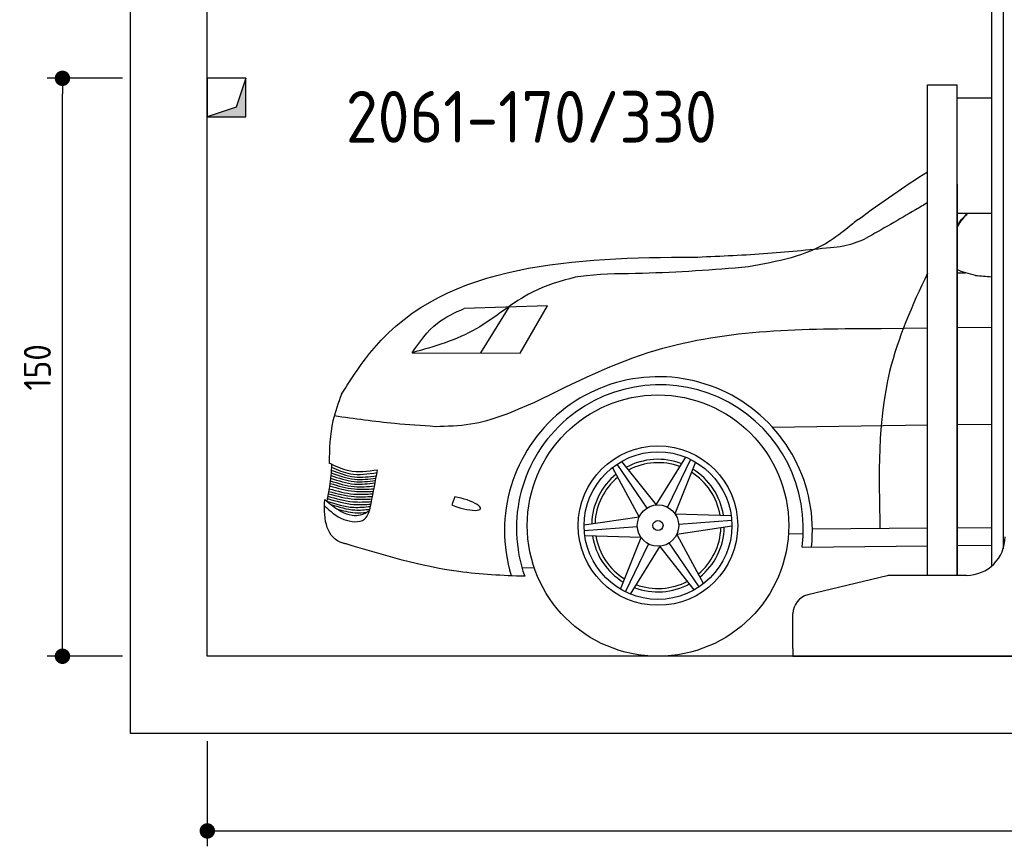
# Model space of a CAD drawing. Header units: millimetres. Extents: x -287 to 6264, y -393 to 3898.
# Tile 1 of 3: x -287 to 2267, y -393 to 1752. Entities that reach past the tile are written whole.
import ezdxf

# ---------------------------------------------------------------- set-up
doc = ezdxf.new("R2010")
doc.units = ezdxf.units.MM
for name, color, linetype in [('4', 3, 'Continuous'), ('5', 3, 'Continuous'), ('breakthrough', 1, 'Continuous'), ('Car', 10, 'Continuous')]:
    doc.layers.add(name, color=color, linetype=linetype)
doc.styles.get("Standard").update_dxf_attribs({"font": 'ISOCP.SHX'})
doc.dimstyles.new('GEN-ISO$0', dxfattribs={"dimscale": 20, "dimtxt": 3.5, "dimasz": 2, "dimexe": 2, "dimexo": 1, "dimgap": 1.5, "dimtad": 1, "dimdec": 1, "dimlfac": 0.1, "dimdsep": 46, "dimtxsty": 'Standard', "dimblk": 'PUNKT', "dimcen": 2, "dimclrd": 256, "dimclre": 256, "dimclrt": 2, "dimadec": 0, "dimazin": 0, "dimtp": 0.1, "dimtm": 0.1, "dimtfac": 0.71, "dimtdec": 1, "dimtmove": 2, "dimatfit": 3, "dimldrblk": 'PUNKT', "dimfxl": 0, "dimtolj": 1, "dimarcsym": 0})

# ---------------------------------------------------------------- blocks, each defined once
blk = doc.blocks.new('PUNKT')
at = {"layer": '4', "color": 0, "linetype": 'ByBlock'}
blk.add_line((-0.5, 0), (-1, 0), dxfattribs=at)
at = {"layer": '4', "color": 0, "linetype": 'ByBlock', "const_width": 0.5}
blk.add_lwpolyline([(-0.25, 0, 1), (0.25, 0, 1)], format="xyb", close=True, dxfattribs=at)
blk = doc.blocks.new('*D11')
at = {"layer": '5', "lineweight": -2}
for p, q in [((200, -120), (200, -393.3)), ((5400, -120), (5400, -393.3)), ((240, -353.3), (5360, -353.3))]:
    blk.add_line(p, q, dxfattribs=at)
at = {"layer": 'DEFPOINTS', "color": 0}
for p in [(200, -100), (5400, -100), (5400, -353.3)]:
    blk.add_point(p, dxfattribs=at)
at = {"layer": '5', "lineweight": -2, "xscale": 40, "yscale": 40, "zscale": 40, "rotation": 180}
blk.add_blockref('PUNKT', (200, -353.3), dxfattribs=at)
at = {"layer": '5', "lineweight": -2, "xscale": 40, "yscale": 40, "zscale": 40}
blk.add_blockref('PUNKT', (5400, -353.3), dxfattribs=at)
at = {"layer": '5', "color": 2, "insert": (2800, -288.3), "char_height": 70, "attachment_point": 5}
blk.add_mtext('\\A1;520', dxfattribs=at)
blk = doc.blocks.new('*D3')
at = {"layer": '5', "lineweight": -2}
for p, q in [((-20, 1600), (-215.7, 1600)), ((-175.7, 140), (-175.7, 1560)), ((-20, 100), (-215.7, 100))]:
    blk.add_line(p, q, dxfattribs=at)
at = {"layer": 'DEFPOINTS', "color": 0}
for p in [(-175.7, 1600), (0, 1600), (0, 100)]:
    blk.add_point(p, dxfattribs=at)
at = {"layer": '5', "lineweight": -2, "xscale": 40, "yscale": 40, "zscale": 40}
for p, rotation in [((-175.7, 1600), 90), ((-175.7, 100), 270)]:
    blk.add_blockref('PUNKT', p, dxfattribs=dict(at, rotation=rotation))
at = {"layer": '5', "color": 2, "insert": (-240.7, 850), "char_height": 70, "attachment_point": 5, "rotation": 90}
blk.add_mtext('\\A1;150', dxfattribs=at)

msp = doc.modelspace()

# ---------------------------------------------------------------- linework, layer by layer
for p, q in [((2264.07, 3210), (2264.07, 378.78)), ((2234.07, 1810), (2234.07, 334.01)), ((2068.07, 310), (2068.07, 1583)), ((2068.07, 1583), (2145.07, 1583)), ((2145.07, 310), (2145.07, 1583)), ((2145.07, 1549.04), (2234.07, 1549.04)), ((2145.07, 1325), (2145.07, 310)), ((2145.07, 1250), (2234.07, 1250)), ((1963.32, 308.62), (1757.4, 259.2)), ((2169.07, 310), (1974.98, 310)), ((1719.07, 120), (1719.07, 210.58)), ((1719.07, 120), (1719.07, 100)), ((1719.07, 100), (1994.07, 100)), ((1994.07, 100), (3024.07, 100))]:
    msp.add_line(p, q)
msp.add_lwpolyline([(5600, 100), (5600, 3600), (0, 3600), (0, -100), (5600, -100), (5698.53, -100), (5718.66, -52.06), (5691.11, 15.73), (5726.08, 49.63), (5711.24, 100), (200, 100), (200, 3400), (5400, 3400), (5400, 100)])
for centre, radius, start, end in [((2169.07, 410), 100, 270, 0), ((1974.98, 260), 50, 90, 103.49573), ((1769.07, 210.58), 50, 103.49573, 180)]:
    msp.add_arc(centre, radius, start, end)
at = {"layer": 'breakthrough'}
for p, q in [((300, 1600), (274.52, 1525.48)), ((300, 1600), (274.52, 1525.48)), ((274.52, 1525.48), (200, 1500))]:
    msp.add_line(p, q, dxfattribs=at)
msp.add_lwpolyline([(200, 1500), (300, 1500), (300, 1600), (200, 1600)], close=True, dxfattribs=at)
msp.add_lwpolyline([(200, 1500), (300, 1500), (300, 1600), (200, 1600)], close=True, dxfattribs=at)
for points in [[(300, 1500), (300, 1600), (274.52, 1525.48)], [(300, 1500), (300, 1600), (274.52, 1525.48)], [(200, 1500), (300, 1500), (274.52, 1525.48)]]:
    msp.add_solid(points, dxfattribs=at)
at = {"layer": 'Car'}
for p, q in [((1082.35, 1009.64), (866.58, 1002.77)), ((982.02, 1006.44), (908.67, 887.17)), ((1011.23, 887), (1082.35, 1009.64)), ((1947.73, 950.79), (2068.07, 952.11)), ((2145.07, 952.95), (2234.07, 953.92)), ((730.99, 887.46), (1011.23, 887)), ((1665.68, 694.66), (2068.07, 700.25)), ((2145.07, 701.31), (2234.07, 702.55)), ((1364.3, 492.6), (1440.82, 616.63)), ((1320.29, 461.83), (1251.14, 590.12)), ((1262.24, 598.15), (1339.78, 484.19)), ((1274.72, 605.85), (1364.3, 492.6)), ((1453.33, 611.04), (1393.41, 486.9)), ((1466.24, 604.08), (1412.95, 469.87)), ((842.23, 513.34), (834.65, 492.96)), ((1177.42, 440.87), (1320.29, 461.83)), ((1412.95, 469.87), (1558.63, 465.61)), ((1177.85, 426.22), (1315.31, 436.39)), ((1560.46, 437.33), (1417.59, 416.37)), ((1560.04, 451.99), (1422.57, 441.81)), ((2145.07, 433.55), (2234.07, 434.32)), ((1324.93, 408.34), (1179.26, 412.59)), ((1417.59, 416.37), (1486.74, 288.09)), ((1707.42, 418.51), (1745.56, 418.05)), ((1769.39, 430.29), (2068.07, 432.88)), ((1271.65, 274.13), (1324.93, 408.34)), ((1284.55, 267.17), (1344.47, 391.3)), ((1373.58, 385.61), (1297.06, 261.58)), ((1463.17, 272.36), (1373.58, 385.61)), ((1475.65, 280.05), (1398.1, 394.01)), ((1742.55, 383.1), (2068.07, 386.64)), ((2145.07, 387.47), (2234.07, 388.44)), ((1016.29, 329.58), (1047.62, 330.76))]:
    msp.add_line(p, q, dxfattribs=at)
for radius in [339.1, 206.83, 191.53, 53.7, 13.14]:
    msp.add_circle((1368.94, 439.1), radius, dxfattribs=at)
for centre, radius, start, end in [((1370.16, 426.21), 399.24, 353.84052, 196.98453), ((1373.81, 432.49), 372.03, 352.37258, 199.62086), ((1368.94, 439.1), 172.01, 69.06177, 118.45325), ((1368.94, 439.1), 163.32, 69.63982, 117.9215), ((1368.94, 439.1), 172.01, 129.06177, 178.45325), ((1368.94, 439.1), 163.32, 129.63982, 177.9215), ((1368.94, 439.1), 163.32, 9.63982, 57.9215), ((1368.94, 439.1), 172.01, 9.06177, 58.45325), ((1368.94, 439.1), 172.01, 309.06177, 358.45325), ((1368.94, 439.1), 172.01, 189.06177, 238.45325), ((1368.94, 439.1), 163.32, 189.63982, 237.9215), ((1368.94, 439.1), 163.32, 309.63982, 357.9215), ((1368.94, 439.1), 172.01, 249.06177, 298.45325), ((1368.94, 439.1), 163.32, 249.63982, 297.9215)]:
    msp.add_arc(centre, radius, start, end, dxfattribs=at)
msp.add_ellipse((861.52, 496.5), major_axis=(-46.92, 13.25), ratio=0.2554369, start_param=1.0349486, end_param=5.2067747, dxfattribs=at)
for points in [[(1888.11, 1233.4), (1947.99, 1278.12), (2007.88, 1319.54), (2068.07, 1357.62)], [(2192.63, 1088.35), (2175.28, 1092.48), (2157.94, 1096.61), (2145.07, 1103.83)], [(2145.07, 1095.29), (2151.81, 1095.36), (2158.55, 1095.44), (2165.29, 1095.51)], [(2192.63, 1088.35), (2206.44, 1087.25), (2220.26, 1086.15), (2234.07, 1085.05)]]:
    msp.add_open_spline(points, degree=3, dxfattribs=at)
for points, knots in [([(2068.07, 1277.35), (2057.72, 1271.08), (2004.57, 1239.11), (1950.59, 1208.53), (1907.14, 1183.92)], [78.6099746, 78.6099746, 78.6099746, 78.6099746, 114.9109883, 264.7019403, 264.7019403, 264.7019403, 264.7019403]), ([(2145.07, 1219.66), (2146.86, 1221.9), (2155.4, 1232.35), (2164.42, 1242.36), (2171.79, 1250)], [95.9691462, 95.9691462, 95.9691462, 95.9691462, 104.6133483, 136.749297, 136.749297, 136.749297, 136.749297]), ([(2145.07, 1213.4), (2146.79, 1216.37), (2155.28, 1230.12), (2164.77, 1241.77), (2172.74, 1250)], [166.720117, 166.720117, 166.720117, 166.720117, 175.5937667, 208.8398208, 208.8398208, 208.8398208, 208.8398208]), ([(547.93, 780.21), (574.82, 821.91), (768.55, 1122.28), (1159.95, 1134.78), (1460.55, 1135.71)], [0, 0, 0, 0, 146.3907851, 1054.5069617, 1054.5069617, 1054.5069617, 1054.5069617]), ([(2068.07, 1094.49), (2028.39, 1010.92), (1935.8, 801.57), (1941.4, 570.21), (1944.75, 431.81)], [50.6781925, 50.6781925, 50.6781925, 50.6781925, 324.8157942, 732.8980051, 732.8980051, 732.8980051, 732.8980051]), ([(547.93, 780.21), (539.56, 757.22), (518.61, 699.68), (516.61, 638.36), (515.79, 601.47)], [0, 0, 0, 0, 73.016764, 182.6761843, 182.6761843, 182.6761843, 182.6761843]), ([(560.01, 391.36), (557.3, 392.03), (509.77, 403.61), (501.28, 451.3), (504.78, 506.92)], [0, 0, 0, 0, 8.2830933, 145.1062842, 145.1062842, 145.1062842, 145.1062842]), ([(1023.38, 307.56), (965.93, 309.37), (808.3, 316.62), (656.56, 362.3), (560.01, 391.36)], [33.324731, 33.324731, 33.324731, 33.324731, 205.1758666, 505.882261, 505.882261, 505.882261, 505.882261])]:
    msp.add_open_spline(points, degree=3, knots=knots, dxfattribs=at)
for points in [[(1888.11, 1233.4), (1874.63, 1222.68), (1815.32, 1177.87), (1603.29, 1110.28)], [(1816.58, 1160.97), (1849.83, 1165.05), (1907.14, 1183.92)], [(1460.55, 1135.71), (1642.98, 1145.2), (1816.58, 1160.97)], [(1603.29, 1110.28), (1328.98, 1093.66), (1183.29, 1087.58), (1154.19, 1084.02)], [(1154.19, 1084.02), (1043.06, 1044.93), (897.28, 949.5), (730.99, 887.46)], [(730.99, 887.46), (796.95, 964.81), (866.58, 1002.77)], [(1049.33, 759.5), (1363.98, 894.25), (1947.73, 950.79)], [(791.2, 696.72), (882.75, 702.93), (1049.33, 759.5)], [(529.33, 724.51), (686.1, 704.84), (791.2, 696.72)], [(522.43, 598.15), (517.07, 540.47), (509.63, 502.82)], [(641.63, 583.22), (566.81, 580.99), (515.79, 601.47)], [(521.98, 590.81), (571, 573.69), (640.34, 576.58)], [(519.79, 562.34), (581.66, 547.02), (635.18, 550.01)], [(520.44, 569.44), (580.9, 553.59), (636.37, 556.14)], [(520.96, 575.94), (581.83, 559.49), (637.58, 562.39)], [(521.48, 583.23), (581.5, 565.74), (638.76, 568.43)], [(624.84, 496.68), (641.63, 583.22)], [(517.33, 542.14), (581.61, 528.44), (630.94, 528.14)], [(518.24, 548.68), (581.39, 534.14), (632.22, 534.75)], [(519.08, 555.59), (581.12, 540.29), (633.64, 542.05)], [(512.38, 515.52), (577.57, 500.98), (625.78, 501.56)], [(513.64, 521.61), (581.74, 508.05), (627.08, 508.25)], [(514.84, 527.68), (581.19, 514.39), (628.35, 514.82)], [(516.13, 534.73), (579.78, 520.99), (629.7, 521.74)], [(504.1, 490.44), (553.98, 455.35), (607.5, 455.5), (624.84, 496.68)], [(504.78, 506.92), (547.59, 475.71), (575.57, 466.11), (597.66, 466.89), (620.53, 478.17)], [(509.63, 502.82), (579.6, 486.59), (623.2, 488.89)], [(511.16, 509.83), (580.42, 494.02), (624.45, 494.81)], [(520.44, 493.94), (583, 479.67), (621.4, 481.33)], [(535.27, 483.05), (583.13, 472.39), (613.92, 474.14)]]:
    msp.add_spline(points, degree=3, dxfattribs=at)

# ---------------------------------------------------------------- texts
msp.add_text('2061-170/330', height=134.4).set_placement((559.31, 1432.82))

# ---------------------------------------------------------------- dimensions: what is measured, and where the dimension line sits
at = {"layer": '5'}
dim = msp.add_linear_dim(base=(-175.68, 1600), p1=(0, 100), p2=(0, 1600), angle=90, dimstyle='GEN-ISO$0', override={"dimlfac": 0.1}, dxfattribs=at)
dim.commit()
dim.dimension.update_dxf_attribs({"geometry": '*D3', "text_midpoint": (-240.68, 850)})
dim = msp.add_linear_dim(base=(5400, -353.28), p1=(200, -100), p2=(5400, -100), dimstyle='GEN-ISO$0', override={"dimlfac": 0.1}, dxfattribs=at)
dim.commit()
dim.dimension.update_dxf_attribs({"geometry": '*D11', "text_midpoint": (2800, -288.27)})

doc.saveas('drawing.dxf')
